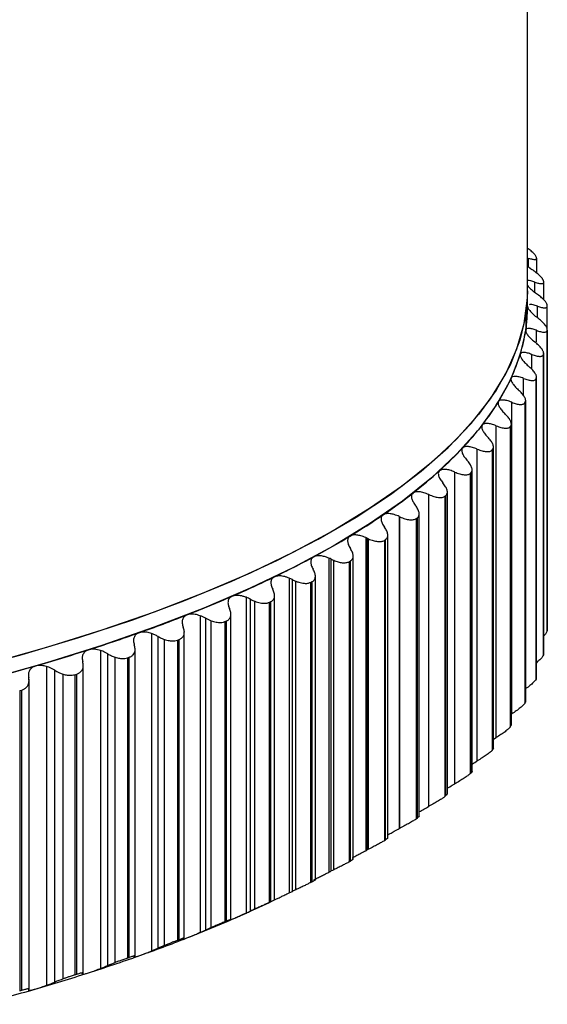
# Paper-space layout '_Dimétrica' of a CAD drawing. Header units: millimetres. Extents: x -40.5 to 42.3, y -20.2 to 56.9.
# Tile 7 of 8: x 22.9 to 36, y -17.7 to 6.7. Entities that reach past the tile are written whole.
import ezdxf

# ---------------------------------------------------------------- set-up
doc = ezdxf.new("R2010")
doc.units = ezdxf.units.MM

psp = doc.layouts.new('_Dimétrica')

# ---------------------------------------------------------------- linework, layer by layer
at = {"color": 7, "linetype": 'Continuous', "lineweight": 25}
for p, q in [((35.5, -0.377), (35.5, 36.85)), ((35.523, 0.593), (35.523, 0.815)), ((35.723, 0.827), (35.715, 0.848)), ((35.727, 0.441), (35.727, 0.811)), ((35.523, 0.593), (35.609, 0.53)), ((35.902, 0.227), (35.897, 0.248)), ((35.679, -0.035), (35.679, 0.218)), ((35.903, -0.222), (35.903, 0.217)), ((35.745, -0.66), (35.745, -0.38)), ((35.99, -0.376), (35.988, -0.354)), ((35.99, -7.829), (35.99, -0.379)), ((35.455, -0.599), (35.455, -0.976)), ((35.987, -0.979), (35.989, -0.957)), ((35.989, -8.402), (35.989, -0.952)), ((35.989, -8.405), (35.989, -0.957)), ((35.72, -1.267), (35.72, -0.979)), ((35.987, -0.979), (35.987, -8.427)), ((35.606, -1.944), (35.606, -1.577)), ((35.894, -1.581), (35.899, -1.56)), ((35.894, -1.581), (35.894, -9.03)), ((35.899, -9.008), (35.899, -1.56)), ((35.9, -8.998), (35.9, -1.544)), ((35.401, -2.6), (35.401, -2.172)), ((35.71, -2.181), (35.718, -2.16)), ((35.71, -2.181), (35.71, -9.63)), ((35.718, -9.608), (35.718, -2.16)), ((35.722, -9.592), (35.722, -2.134)), ((35.107, -10.497), (35.107, -2.763)), ((35.435, -2.777), (35.447, -2.756)), ((35.435, -2.777), (35.435, -10.226)), ((35.447, -10.204), (35.447, -2.756)), ((35.454, -10.182), (35.454, -2.72)), ((34.724, -11.082), (34.724, -3.348)), ((35.071, -3.368), (35.086, -3.347)), ((35.071, -3.368), (35.071, -10.816)), ((35.086, -10.795), (35.086, -3.347)), ((35.099, -10.767), (35.099, -3.301)), ((34.655, -11.345), (34.655, -3.875)), ((34.254, -11.66), (34.254, -3.926)), ((34.619, -3.952), (34.636, -3.931)), ((34.619, -3.952), (34.619, -11.4)), ((34.636, -11.379), (34.636, -3.931)), ((33.696, -12.229), (33.696, -4.495)), ((34.079, -4.528), (34.1, -4.507)), ((34.079, -4.528), (34.079, -11.976)), ((34.1, -11.955), (34.1, -4.507)), ((34.126, -11.918), (34.126, -4.438)), ((33.054, -12.788), (33.054, -5.054)), ((33.453, -5.094), (33.477, -5.073)), ((33.453, -5.094), (33.453, -12.542)), ((33.477, -12.522), (33.477, -5.073)), ((33.512, -12.482), (33.512, -4.99)), ((32.32, -5.598), (32.32, -13.341)), ((32.329, -13.336), (32.329, -5.602)), ((32.337, -13.332), (32.337, -5.606)), ((32.814, -13.035), (32.814, -5.532)), ((32.742, -5.648), (32.769, -5.629)), ((32.742, -5.648), (32.742, -13.097)), ((32.769, -13.077), (32.769, -5.629)), ((32.035, -13.576), (32.035, -6.062)), ((31.488, -6.122), (31.488, -13.888)), ((31.521, -13.871), (31.521, -6.137)), ((31.555, -13.854), (31.555, -6.153)), ((31.949, -6.19), (31.979, -6.171)), ((31.949, -6.19), (31.949, -13.639)), ((31.979, -13.619), (31.979, -6.171)), ((31.176, -14.103), (31.176, -6.577)), ((30.575, -6.631), (30.575, -14.421)), ((30.634, -14.392), (30.634, -6.658)), ((30.693, -14.364), (30.693, -6.685)), ((31.075, -6.719), (31.108, -6.7)), ((31.075, -6.719), (31.075, -14.167)), ((31.108, -14.148), (31.108, -6.7)), ((30.239, -14.616), (30.239, -7.076)), ((29.586, -7.125), (29.586, -14.937)), ((29.67, -14.897), (29.67, -7.163)), ((29.754, -14.858), (29.754, -7.202)), ((30.122, -7.231), (30.158, -7.213)), ((30.122, -7.231), (30.122, -14.68)), ((30.158, -14.661), (30.158, -7.213)), ((29.228, -15.115), (29.228, -7.557)), ((28.522, -7.602), (28.522, -15.435)), ((28.631, -15.386), (28.631, -7.652)), ((28.74, -15.337), (28.74, -7.702)), ((29.094, -7.728), (29.132, -7.71)), ((29.094, -7.728), (29.094, -15.176)), ((29.132, -15.158), (29.132, -7.71)), ((28.143, -15.596), (28.143, -8.021)), ((27.385, -8.061), (27.385, -15.915)), ((27.519, -15.856), (27.519, -8.122)), ((27.653, -15.798), (27.653, -8.184)), ((27.992, -8.206), (28.033, -8.189)), ((27.992, -8.206), (27.992, -15.654)), ((28.033, -15.637), (28.033, -8.189)), ((26.179, -8.501), (26.179, -16.374)), ((26.989, -16.058), (26.989, -8.466)), ((35.987, -8.427), (35.989, -8.405)), ((26.338, -16.308), (26.338, -8.574)), ((26.496, -16.241), (26.496, -8.647)), ((26.819, -8.665), (26.862, -8.649)), ((26.819, -8.665), (26.819, -16.113)), ((26.862, -16.097), (26.862, -8.649)), ((24.907, -8.921), (24.907, -16.812)), ((25.09, -16.739), (25.09, -9.005)), ((25.768, -16.501), (25.768, -8.891)), ((35.894, -9.03), (35.899, -9.008)), ((25.273, -16.665), (25.273, -9.089)), ((25.578, -9.104), (25.624, -9.089)), ((25.578, -9.104), (25.578, -16.552)), ((25.624, -16.537), (25.624, -9.089)), ((23.572, -9.319), (23.572, -17.228)), ((23.779, -17.148), (23.779, -9.414)), ((23.986, -17.068), (23.986, -9.509)), ((24.273, -9.522), (24.321, -9.507)), ((24.273, -9.522), (24.273, -16.97)), ((24.321, -16.955), (24.321, -9.507)), ((24.484, -16.924), (24.484, -9.293)), ((23.138, -17.369), (23.138, -9.63)), ((35.71, -9.63), (35.718, -9.608)), ((35.717, -9.592), (35.718, -9.608)), ((22.907, -9.917), (22.957, -9.903)), ((22.907, -9.917), (22.907, -17.365)), ((22.957, -17.352), (22.957, -9.903)), ((35.435, -10.226), (35.447, -10.204)), ((35.45, -10.182), (35.447, -10.204)), ((35.071, -10.816), (35.086, -10.795)), ((35.095, -10.767), (35.086, -10.795)), ((34.655, -11.125), (34.724, -11.082)), ((34.619, -11.4), (34.636, -11.379)), ((34.655, -11.345), (34.636, -11.379)), ((34.079, -11.976), (34.1, -11.955)), ((33.453, -12.542), (33.477, -12.522)), ((32.742, -13.097), (32.769, -13.077)), ((31.949, -13.639), (31.979, -13.619)), ((31.075, -14.167), (31.108, -14.148)), ((30.122, -14.68), (30.158, -14.661)), ((28.682, -15.364), (29.102, -15.172)), ((29.094, -15.176), (29.132, -15.158)), ((27.992, -15.654), (28.033, -15.637)), ((26.819, -16.113), (26.862, -16.097)), ((25.578, -16.552), (25.624, -16.537)), ((24.273, -16.97), (24.321, -16.955)), ((22.907, -17.365), (22.957, -17.352))]:
    psp.add_line(p, q, dxfattribs=at)
at = {"color": 7, "linetype": 'Continuous', "lineweight": 25, "flags": 128}
for points in [[(21.494, -9.418), (22.967, -9.023), (24.375, -8.603), (25.714, -8.158), (26.98, -7.691), (28.17, -7.201), (29.28, -6.691), (30.307, -6.162), (31.248, -5.616), (32.1, -5.054), (32.861, -4.477), (33.53, -3.888), (34.103, -3.287), (34.579, -2.678), (34.958, -2.06), (35.237, -1.437), (35.417, -0.81), (35.496, -0.181), (35.5, 0)], [(35.5, 0), (35.5, -0.033), (35.455, -0.599)], [(35.5, -0.377), (35.5, -0.411), (35.455, -0.976)], [(35.455, -0.599), (35.31, -1.223), (35.066, -1.844), (34.724, -2.46), (34.285, -3.069), (33.75, -3.67), (33.12, -4.26), (32.397, -4.838), (31.583, -5.403), (30.681, -5.953), (29.693, -6.485), (28.622, -7), (27.471, -7.495), (26.242, -7.969), (24.94, -8.421), (23.569, -8.849), (22.131, -9.253)], [(35.455, -0.976), (35.31, -1.6), (35.066, -2.222), (34.724, -2.837), (34.285, -3.447), (33.75, -4.047), (33.12, -4.637), (32.397, -5.215), (31.583, -5.78), (30.681, -6.33), (29.693, -6.863), (28.622, -7.377), (27.471, -7.872), (26.242, -8.346), (24.94, -8.798), (23.569, -9.226), (22.131, -9.63)]]:
    psp.add_lwpolyline(points, dxfattribs=at)
at = {"color": 7, "linetype": 'Continuous', "lineweight": 25}
for centre, radius, start, end in [((31.519, -0.376), 3.981, 351.2984, 359.8877), ((31.278, -0.337), 4.225, 343.0129, 351.2682), ((30.803, -0.19), 4.723, 335.3273, 342.9924), ((30.102, 0.133), 5.494, 328.3882, 335.3177), ((29.188, 0.696), 6.567, 322.2354, 328.3874), ((28.077, 1.556), 7.972, 316.8342, 322.2399), ((26.787, 2.764), 9.739, 312.1111, 316.8413), ((25.342, 4.36), 11.893, 307.9787, 312.1189), ((23.765, 6.377), 14.454, 304.3507, 307.9861), ((22.082, 8.835), 17.432, 301.1488, 304.3573), ((20.323, 11.743), 20.831, 298.3053, 301.1545), ((18.514, 15.097), 24.641, 295.7628, 298.3101), ((16.685, 18.883), 28.846, 293.4736, 295.7669), ((14.863, 23.074), 33.416, 291.3978, 293.4769), ((13.074, 27.632), 38.312, 289.5027, 291.4006), ((11.345, 32.508), 43.486, 287.7608, 289.505), ((9.698, 37.645), 48.88, 286.1494, 287.7628), ((8.153, 42.975), 54.43, 284.6492, 286.151), ((16.215, 11.921), 29.998, 293.4955, 294.5565), ((14.863, 15.06), 33.416, 291.3978, 293.4769), ((13.074, 19.618), 38.312, 289.5027, 291.4006), ((11.345, 24.494), 43.486, 287.7608, 289.505), ((9.698, 29.631), 48.88, 286.1494, 287.7628), ((8.153, 34.961), 54.43, 284.6492, 286.151)]:
    psp.add_arc(centre, radius, start, end, dxfattribs=at)
for points, knots in [([(35.715, 0.848), (35.705, 0.866), (35.686, 0.9), (35.613, 0.971), (35.548, 1.025), (35.506, 1.055), (35.5, 1.059)], [0, 0, 0, 0, 0.317706, 0.634905, 0.947864, 1, 1, 1, 1]), ([(35.523, 0.815), (35.54, 0.809), (35.573, 0.797), (35.616, 0.786), (35.653, 0.779), (35.684, 0.778), (35.707, 0.781), (35.722, 0.791), (35.728, 0.805), (35.725, 0.82), (35.723, 0.827)], [0, 0, 0, 0, 0.129351, 0.254419, 0.377149, 0.499597, 0.624418, 0.748826, 0.875523, 1, 1, 1, 1]), ([(35.897, 0.248), (35.895, 0.254), (35.892, 0.264), (35.882, 0.283), (35.866, 0.307), (35.841, 0.337), (35.794, 0.385), (35.719, 0.45), (35.646, 0.503), (35.609, 0.53)], [0, 0, 0, 0, 0.082855, 0.165929, 0.250147, 0.374252, 0.499638, 0.745109, 1, 1, 1, 1]), ([(35.679, 0.218), (35.646, 0.229), (35.582, 0.25), (35.521, 0.261), (35.504, 0.255), (35.5, 0.253)], [0, 0, 0, 0, 0.463147, 0.8723, 1, 1, 1, 1]), ([(35.5, 0.134), (35.512, 0.119), (35.54, 0.082), (35.617, 0.012), (35.686, -0.04), (35.722, -0.068)], [0, 0, 0, 0, 0.250886, 0.602193, 1, 1, 1, 1]), ([(35.679, 0.218), (35.697, 0.212), (35.731, 0.2), (35.776, 0.188), (35.816, 0.18), (35.849, 0.178), (35.876, 0.181), (35.894, 0.19), (35.904, 0.205), (35.902, 0.219), (35.902, 0.227)], [0, 0, 0, 0, 0.129351, 0.254419, 0.377149, 0.499597, 0.624418, 0.748826, 0.875523, 1, 1, 1, 1]), ([(35.988, -0.354), (35.988, -0.349), (35.986, -0.338), (35.978, -0.319), (35.964, -0.295), (35.943, -0.265), (35.899, -0.216), (35.829, -0.149), (35.758, -0.095), (35.722, -0.068)], [0, 0, 0, 0, 0.082855, 0.165929, 0.250147, 0.374252, 0.499638, 0.745109, 1, 1, 1, 1]), ([(35.5, -0.384), (35.501, -0.391), (35.502, -0.407), (35.516, -0.437), (35.538, -0.471), (35.577, -0.518), (35.642, -0.585), (35.709, -0.638), (35.745, -0.667)], [0, 0, 0, 0, 0.120692, 0.24373, 0.369848, 0.499725, 0.734336, 1, 1, 1, 1]), ([(35.745, -0.38), (35.71, -0.369), (35.644, -0.347), (35.575, -0.335), (35.553, -0.342), (35.545, -0.344)], [0, 0, 0, 0, 0.426374, 0.803041, 1, 1, 1, 1]), ([(35.745, -0.38), (35.763, -0.387), (35.798, -0.399), (35.846, -0.412), (35.888, -0.42), (35.924, -0.423), (35.954, -0.421), (35.975, -0.412), (35.989, -0.398), (35.99, -0.383), (35.99, -0.376)], [0, 0, 0, 0, 0.129351, 0.254419, 0.37715, 0.499597, 0.624418, 0.748826, 0.875523, 1, 1, 1, 1]), ([(35.989, -0.957), (35.989, -0.952), (35.989, -0.941), (35.983, -0.922), (35.972, -0.898), (35.953, -0.867), (35.914, -0.818), (35.848, -0.75), (35.78, -0.695), (35.745, -0.667)], [0, 0, 0, 0, 0.082855, 0.165929, 0.250147, 0.374252, 0.499638, 0.745109, 1, 1, 1, 1]), ([(35.72, -0.979), (35.701, -0.972), (35.664, -0.959), (35.615, -0.945), (35.572, -0.937), (35.522, -0.933), (35.471, -0.94), (35.46, -0.966), (35.454, -0.978)], [0, 0, 0, 0, 0.136966, 0.265945, 0.387159, 0.500876, 0.756571, 1, 1, 1, 1]), ([(35.454, -0.978), (35.454, -0.986), (35.453, -1.002), (35.464, -1.032), (35.482, -1.066), (35.517, -1.114), (35.578, -1.182), (35.643, -1.236), (35.677, -1.265)], [0, 0, 0, 0, 0.120692, 0.24373, 0.369848, 0.499725, 0.734336, 1, 1, 1, 1]), ([(35.72, -0.979), (35.739, -0.986), (35.776, -0.999), (35.825, -1.013), (35.87, -1.022), (35.908, -1.025), (35.941, -1.023), (35.966, -1.015), (35.983, -1.001), (35.986, -0.986), (35.987, -0.979)], [0, 0, 0, 0, 0.129351, 0.254419, 0.37715, 0.499597, 0.624418, 0.748826, 0.875523, 1, 1, 1, 1]), ([(35.899, -1.56), (35.899, -1.554), (35.901, -1.544), (35.898, -1.524), (35.889, -1.5), (35.873, -1.469), (35.838, -1.419), (35.777, -1.35), (35.711, -1.294), (35.677, -1.265)], [0, 0, 0, 0, 0.082855, 0.165929, 0.250147, 0.374252, 0.499638, 0.745109, 1, 1, 1, 1]), ([(35.319, -1.571), (35.317, -1.579), (35.315, -1.595), (35.322, -1.625), (35.337, -1.659), (35.368, -1.708), (35.424, -1.777), (35.486, -1.832), (35.519, -1.862)], [0, 0, 0, 0, 0.120692, 0.24373, 0.369848, 0.499725, 0.734336, 1, 1, 1, 1]), ([(35.606, -1.577), (35.586, -1.57), (35.548, -1.556), (35.496, -1.541), (35.451, -1.532), (35.398, -1.527), (35.343, -1.533), (35.327, -1.559), (35.319, -1.571)], [0, 0, 0, 0, 0.1369664, 0.265945, 0.3871587, 0.500876, 0.7565711, 1, 1, 1, 1]), ([(35.606, -1.577), (35.625, -1.584), (35.662, -1.598), (35.714, -1.612), (35.761, -1.622), (35.802, -1.626), (35.837, -1.625), (35.865, -1.616), (35.886, -1.603), (35.891, -1.588), (35.894, -1.581)], [0, 0, 0, 0, 0.129351, 0.25442, 0.37715, 0.499598, 0.624418, 0.748826, 0.875523, 1, 1, 1, 1]), ([(35.718, -2.16), (35.719, -2.154), (35.722, -2.144), (35.721, -2.125), (35.716, -2.1), (35.703, -2.069), (35.672, -2.018), (35.615, -1.948), (35.551, -1.891), (35.519, -1.862)], [0, 0, 0, 0, 0.082855, 0.165929, 0.250146, 0.374252, 0.499638, 0.745109, 1, 1, 1, 1]), ([(35.094, -2.161), (35.092, -2.169), (35.087, -2.185), (35.09, -2.215), (35.102, -2.249), (35.129, -2.299), (35.181, -2.368), (35.24, -2.425), (35.271, -2.455)], [0, 0, 0, 0, 0.120692, 0.24373, 0.369848, 0.499725, 0.734336, 1, 1, 1, 1]), ([(35.401, -2.172), (35.381, -2.164), (35.342, -2.15), (35.288, -2.134), (35.241, -2.125), (35.185, -2.118), (35.125, -2.123), (35.104, -2.149), (35.094, -2.161)], [0, 0, 0, 0, 0.136966, 0.265945, 0.387159, 0.500876, 0.756571, 1, 1, 1, 1]), ([(35.401, -2.172), (35.421, -2.179), (35.459, -2.194), (35.513, -2.209), (35.561, -2.22), (35.605, -2.224), (35.643, -2.224), (35.674, -2.216), (35.698, -2.203), (35.706, -2.188), (35.71, -2.181)], [0, 0, 0, 0, 0.129351, 0.25442, 0.37715, 0.499598, 0.624418, 0.748826, 0.875523, 1, 1, 1, 1]), ([(35.447, -2.756), (35.449, -2.751), (35.453, -2.74), (35.455, -2.721), (35.452, -2.696), (35.442, -2.665), (35.415, -2.614), (35.363, -2.543), (35.302, -2.485), (35.271, -2.455)], [0, 0, 0, 0, 0.082854, 0.165929, 0.250146, 0.374252, 0.499638, 0.74511, 1, 1, 1, 1]), ([(34.781, -2.747), (34.777, -2.754), (34.77, -2.77), (34.77, -2.8), (34.779, -2.835), (34.802, -2.885), (34.849, -2.955), (34.905, -3.013), (34.935, -3.043)], [0, 0, 0, 0, 0.120692, 0.24373, 0.369848, 0.499725, 0.734336, 1, 1, 1, 1]), ([(35.107, -2.763), (35.086, -2.755), (35.046, -2.739), (34.991, -2.723), (34.942, -2.713), (34.883, -2.705), (34.818, -2.71), (34.793, -2.735), (34.781, -2.747)], [0, 0, 0, 0, 0.136966, 0.265945, 0.387159, 0.500876, 0.756571, 1, 1, 1, 1]), ([(35.107, -2.763), (35.127, -2.77), (35.166, -2.785), (35.221, -2.802), (35.272, -2.813), (35.318, -2.819), (35.359, -2.818), (35.393, -2.811), (35.42, -2.799), (35.43, -2.784), (35.435, -2.777)], [0, 0, 0, 0, 0.129351, 0.25442, 0.37715, 0.499598, 0.624418, 0.748826, 0.875523, 1, 1, 1, 1]), ([(35.086, -3.347), (35.089, -3.342), (35.095, -3.331), (35.099, -3.312), (35.098, -3.288), (35.091, -3.256), (35.069, -3.204), (35.022, -3.133), (34.964, -3.074), (34.935, -3.043)], [0, 0, 0, 0, 0.082854, 0.165929, 0.250146, 0.374252, 0.499638, 0.745109, 1, 1, 1, 1]), ([(34.38, -3.326), (34.375, -3.334), (34.366, -3.349), (34.363, -3.379), (34.368, -3.414), (34.387, -3.464), (34.428, -3.536), (34.481, -3.594), (34.51, -3.625)], [0, 0, 0, 0, 0.120692, 0.24373, 0.369848, 0.499725, 0.734336, 1, 1, 1, 1]), ([(34.724, -3.348), (34.703, -3.339), (34.662, -3.323), (34.606, -3.306), (34.555, -3.295), (34.492, -3.287), (34.424, -3.29), (34.394, -3.314), (34.38, -3.326)], [0, 0, 0, 0, 0.136966, 0.265945, 0.387159, 0.500876, 0.756571, 1, 1, 1, 1]), ([(34.724, -3.348), (34.744, -3.356), (34.784, -3.372), (34.841, -3.389), (34.894, -3.401), (34.942, -3.407), (34.986, -3.408), (35.023, -3.401), (35.053, -3.389), (35.065, -3.375), (35.071, -3.368)], [0, 0, 0, 0, 0.129351, 0.25442, 0.37715, 0.499598, 0.624418, 0.748827, 0.875523, 1, 1, 1, 1]), ([(34.636, -3.931), (34.64, -3.926), (34.648, -3.916), (34.654, -3.897), (34.656, -3.872), (34.652, -3.84), (34.634, -3.788), (34.592, -3.716), (34.538, -3.656), (34.51, -3.625)], [0, 0, 0, 0, 0.082854, 0.165928, 0.250146, 0.374251, 0.499638, 0.745109, 1, 1, 1, 1]), ([(33.892, -3.898), (33.886, -3.906), (33.875, -3.921), (33.868, -3.951), (33.87, -3.986), (33.884, -4.036), (33.921, -4.108), (33.971, -4.168), (33.998, -4.199)], [0, 0, 0, 0, 0.120692, 0.24373, 0.369848, 0.499725, 0.734336, 1, 1, 1, 1]), ([(34.254, -3.926), (34.232, -3.917), (34.191, -3.9), (34.133, -3.882), (34.08, -3.87), (34.015, -3.861), (33.942, -3.863), (33.908, -3.887), (33.892, -3.898)], [0, 0, 0, 0, 0.136966, 0.265945, 0.387159, 0.500876, 0.756571, 1, 1, 1, 1]), ([(34.254, -3.926), (34.274, -3.934), (34.315, -3.951), (34.373, -3.969), (34.427, -3.982), (34.478, -3.989), (34.524, -3.99), (34.564, -3.985), (34.597, -3.973), (34.611, -3.959), (34.619, -3.952)], [0, 0, 0, 0, 0.129351, 0.25442, 0.37715, 0.499598, 0.624418, 0.748827, 0.875523, 1, 1, 1, 1]), ([(34.1, -4.507), (34.104, -4.502), (34.113, -4.492), (34.122, -4.473), (34.127, -4.448), (34.126, -4.417), (34.112, -4.365), (34.075, -4.291), (34.024, -4.23), (33.998, -4.199)], [0, 0, 0, 0, 0.082854, 0.165928, 0.250146, 0.374251, 0.499638, 0.745109, 1, 1, 1, 1]), ([(33.318, -4.462), (33.312, -4.469), (33.298, -4.484), (33.288, -4.514), (33.287, -4.549), (33.297, -4.599), (33.328, -4.672), (33.375, -4.732), (33.4, -4.764)], [0, 0, 0, 0, 0.120692, 0.24373, 0.369847, 0.499725, 0.734336, 1, 1, 1, 1]), ([(33.696, -4.495), (33.675, -4.486), (33.633, -4.469), (33.574, -4.45), (33.52, -4.437), (33.452, -4.426), (33.375, -4.427), (33.337, -4.45), (33.318, -4.462)], [0, 0, 0, 0, 0.136966, 0.265945, 0.387159, 0.500876, 0.756571, 1, 1, 1, 1]), ([(33.696, -4.495), (33.717, -4.504), (33.758, -4.521), (33.818, -4.54), (33.874, -4.554), (33.926, -4.562), (33.975, -4.564), (34.017, -4.559), (34.053, -4.548), (34.07, -4.535), (34.079, -4.528)], [0, 0, 0, 0, 0.129351, 0.25442, 0.37715, 0.499598, 0.624418, 0.748827, 0.875523, 1, 1, 1, 1]), ([(33.477, -5.073), (33.482, -5.068), (33.492, -5.058), (33.503, -5.04), (33.511, -5.015), (33.513, -4.983), (33.504, -4.931), (33.472, -4.858), (33.424, -4.796), (33.4, -4.764)], [0, 0, 0, 0, 0.082854, 0.165928, 0.250146, 0.374251, 0.499638, 0.745109, 1, 1, 1, 1]), ([(32.661, -5.014), (32.653, -5.022), (32.637, -5.036), (32.624, -5.066), (32.619, -5.101), (32.625, -5.152), (32.651, -5.225), (32.694, -5.286), (32.717, -5.318)], [0, 0, 0, 0, 0.120692, 0.24373, 0.369847, 0.499725, 0.734336, 1, 1, 1, 1]), ([(33.054, -5.054), (33.032, -5.045), (32.99, -5.027), (32.93, -5.007), (32.874, -4.993), (32.804, -4.981), (32.723, -4.981), (32.681, -5.003), (32.661, -5.014)], [0, 0, 0, 0, 0.136966, 0.265945, 0.387159, 0.500876, 0.756571, 1, 1, 1, 1]), ([(33.054, -5.054), (33.075, -5.064), (33.117, -5.081), (33.177, -5.102), (33.235, -5.117), (33.289, -5.126), (33.34, -5.128), (33.385, -5.124), (33.424, -5.113), (33.443, -5.1), (33.453, -5.094)], [0, 0, 0, 0, 0.129351, 0.25442, 0.37715, 0.499598, 0.624418, 0.748827, 0.875523, 1, 1, 1, 1]), ([(32.769, -5.629), (32.775, -5.624), (32.787, -5.614), (32.8, -5.595), (32.81, -5.571), (32.815, -5.539), (32.811, -5.487), (32.785, -5.413), (32.74, -5.35), (32.717, -5.318)], [0, 0, 0, 0, 0.082854, 0.165928, 0.250145, 0.374251, 0.499638, 0.745109, 1, 1, 1, 1]), ([(31.92, -5.556), (31.912, -5.563), (31.894, -5.577), (31.877, -5.607), (31.869, -5.641), (31.87, -5.692), (31.891, -5.765), (31.931, -5.827), (31.952, -5.86)], [0, 0, 0, 0, 0.120692, 0.24373, 0.369847, 0.499725, 0.734336, 1, 1, 1, 1]), ([(32.32, -5.598), (32.299, -5.589), (32.257, -5.571), (32.196, -5.551), (32.141, -5.537), (32.07, -5.525), (31.987, -5.523), (31.942, -5.545), (31.92, -5.556)], [0, 0, 0, 0, 0.136544, 0.265355, 0.386656, 0.500716, 0.756292, 1, 1, 1, 1]), ([(32.337, -5.606), (32.358, -5.615), (32.399, -5.633), (32.459, -5.654), (32.517, -5.669), (32.572, -5.678), (32.623, -5.681), (32.67, -5.677), (32.711, -5.667), (32.732, -5.655), (32.742, -5.648)], [0, 0, 0, 0, 0.12925, 0.254292, 0.377023, 0.499444, 0.624277, 0.748732, 0.875456, 1, 1, 1, 1]), ([(31.979, -6.171), (31.985, -6.166), (31.999, -6.157), (32.014, -6.138), (32.027, -6.114), (32.035, -6.083), (32.035, -6.03), (32.014, -5.956), (31.973, -5.892), (31.952, -5.86)], [0, 0, 0, 0, 0.082854, 0.165928, 0.250145, 0.374251, 0.499638, 0.745109, 1, 1, 1, 1]), ([(31.099, -6.084), (31.09, -6.091), (31.07, -6.105), (31.05, -6.134), (31.039, -6.169), (31.036, -6.219), (31.051, -6.293), (31.087, -6.355), (31.107, -6.388)], [0, 0, 0, 0, 0.120692, 0.24373, 0.369847, 0.499725, 0.734336, 1, 1, 1, 1]), ([(31.488, -6.122), (31.467, -6.113), (31.428, -6.097), (31.37, -6.079), (31.317, -6.065), (31.248, -6.055), (31.168, -6.054), (31.122, -6.074), (31.099, -6.084)], [0, 0, 0, 0, 0.13539, 0.263751, 0.38531, 0.500335, 0.755538, 1, 1, 1, 1]), ([(31.555, -6.153), (31.575, -6.161), (31.614, -6.178), (31.672, -6.196), (31.727, -6.21), (31.78, -6.218), (31.83, -6.221), (31.876, -6.217), (31.917, -6.208), (31.938, -6.196), (31.949, -6.19)], [0, 0, 0, 0, 0.128963, 0.253945, 0.376702, 0.499084, 0.623963, 0.748535, 0.875286, 1, 1, 1, 1]), ([(30.575, -6.631), (30.556, -6.623), (30.519, -6.608), (30.464, -6.592), (30.413, -6.58), (30.347, -6.57), (30.269, -6.57), (30.223, -6.588), (30.2, -6.597)], [0, 0, 0, 0, 0.134335, 0.262301, 0.384125, 0.500071, 0.754864, 1, 1, 1, 1]), ([(31.108, -6.7), (31.115, -6.695), (31.13, -6.686), (31.147, -6.668), (31.163, -6.644), (31.174, -6.612), (31.178, -6.56), (31.163, -6.485), (31.126, -6.421), (31.107, -6.388)], [0, 0, 0, 0, 0.0828537, 0.1659274, 0.2501445, 0.3742506, 0.4996375, 0.7451092, 1, 1, 1, 1]), ([(30.2, -6.597), (30.189, -6.604), (30.167, -6.618), (30.145, -6.647), (30.13, -6.681), (30.123, -6.732), (30.133, -6.806), (30.165, -6.869), (30.182, -6.902)], [0, 0, 0, 0, 0.120692, 0.24373, 0.369847, 0.499725, 0.734336, 1, 1, 1, 1]), ([(30.693, -6.685), (30.712, -6.693), (30.749, -6.708), (30.804, -6.725), (30.857, -6.737), (30.908, -6.745), (30.956, -6.747), (31.001, -6.743), (31.042, -6.735), (31.064, -6.724), (31.075, -6.719)], [0, 0, 0, 0, 0.128687, 0.253628, 0.376445, 0.498842, 0.623788, 0.748452, 0.875151, 1, 1, 1, 1]), ([(29.586, -7.125), (29.562, -7.116), (29.516, -7.098), (29.448, -7.082), (29.374, -7.07), (29.294, -7.07), (29.247, -7.087), (29.224, -7.095)], [0, 0, 0, 0, 0.1765, 0.342913, 0.499809, 0.754217, 1, 1, 1, 1]), ([(30.158, -7.213), (30.166, -7.209), (30.182, -7.199), (30.202, -7.182), (30.22, -7.158), (30.234, -7.127), (30.242, -7.074), (30.233, -7), (30.199, -6.935), (30.182, -6.902)], [0, 0, 0, 0, 0.082854, 0.165927, 0.250144, 0.37425, 0.499637, 0.745109, 1, 1, 1, 1]), ([(29.224, -7.095), (29.213, -7.102), (29.189, -7.115), (29.163, -7.144), (29.145, -7.178), (29.133, -7.228), (29.138, -7.302), (29.167, -7.366), (29.182, -7.399)], [0, 0, 0, 0, 0.120692, 0.24373, 0.369847, 0.499724, 0.734336, 1, 1, 1, 1]), ([(29.754, -7.202), (29.778, -7.211), (29.824, -7.229), (29.893, -7.246), (29.97, -7.258), (30.053, -7.258), (30.099, -7.24), (30.122, -7.231)], [0, 0, 0, 0, 0.170497, 0.335634, 0.49904, 0.751692, 1, 1, 1, 1]), ([(28.522, -7.602), (28.498, -7.594), (28.452, -7.577), (28.385, -7.562), (28.323, -7.554), (28.267, -7.554), (28.216, -7.561), (28.189, -7.571), (28.175, -7.576)], [0, 0, 0, 0, 0.183056, 0.358576, 0.52723, 0.689774, 0.847054, 1, 1, 1, 1]), ([(29.132, -7.71), (29.141, -7.705), (29.158, -7.697), (29.18, -7.679), (29.2, -7.656), (29.218, -7.625), (29.23, -7.573), (29.226, -7.498), (29.197, -7.433), (29.182, -7.399)], [0, 0, 0, 0, 0.0828533, 0.1659267, 0.2501436, 0.3742501, 0.4996373, 0.7451091, 1, 1, 1, 1]), ([(28.175, -7.576), (28.162, -7.583), (28.137, -7.596), (28.108, -7.624), (28.086, -7.657), (28.07, -7.708), (28.07, -7.782), (28.094, -7.846), (28.107, -7.879)], [0, 0, 0, 0, 0.120692, 0.24373, 0.369847, 0.499724, 0.734336, 1, 1, 1, 1]), ([(28.74, -7.702), (28.762, -7.71), (28.806, -7.726), (28.872, -7.742), (28.945, -7.752), (29.024, -7.752), (29.071, -7.736), (29.094, -7.728)], [0, 0, 0, 0, 0.17019, 0.3354, 0.498936, 0.751405, 1, 1, 1, 1]), ([(27.054, -8.039), (27.041, -8.045), (27.013, -8.058), (26.981, -8.085), (26.957, -8.119), (26.937, -8.169), (26.93, -8.242), (26.951, -8.307), (26.962, -8.341)], [0, 0, 0, 0, 0.120692, 0.24373, 0.369847, 0.499724, 0.734336, 1, 1, 1, 1]), ([(27.385, -8.061), (27.363, -8.054), (27.32, -8.039), (27.257, -8.026), (27.198, -8.019), (27.144, -8.019), (27.096, -8.025), (27.068, -8.034), (27.054, -8.039)], [0, 0, 0, 0, 0.18128, 0.355806, 0.524206, 0.687179, 0.845497, 1, 1, 1, 1]), ([(28.033, -8.189), (28.042, -8.185), (28.061, -8.176), (28.084, -8.159), (28.107, -8.136), (28.127, -8.105), (28.145, -8.054), (28.146, -7.978), (28.121, -7.913), (28.107, -7.879)], [0, 0, 0, 0, 0.082853, 0.165926, 0.250143, 0.37425, 0.499637, 0.745109, 1, 1, 1, 1]), ([(27.519, -8.122), (27.496, -8.11), (27.452, -8.087), (27.407, -8.07), (27.385, -8.061)], [0, 0, 0, 0, 0.51947, 1, 1, 1, 1]), ([(27.519, -8.122), (27.541, -8.134), (27.585, -8.157), (27.63, -8.175), (27.653, -8.184)], [0, 0, 0, 0, 0.504504, 1, 1, 1, 1]), ([(27.653, -8.184), (27.674, -8.191), (27.715, -8.205), (27.777, -8.219), (27.847, -8.228), (27.923, -8.228), (27.969, -8.213), (27.992, -8.206)], [0, 0, 0, 0, 0.168358, 0.334164, 0.500441, 0.753784, 1, 1, 1, 1]), ([(25.865, -8.482), (25.851, -8.488), (25.822, -8.5), (25.787, -8.527), (25.759, -8.56), (25.735, -8.61), (25.723, -8.684), (25.74, -8.748), (25.749, -8.783)], [0, 0, 0, 0, 0.120692, 0.24373, 0.369847, 0.499724, 0.734336, 1, 1, 1, 1]), ([(26.179, -8.501), (26.159, -8.495), (26.119, -8.482), (26.06, -8.47), (26.004, -8.464), (25.953, -8.464), (25.906, -8.47), (25.879, -8.478), (25.865, -8.482)], [0, 0, 0, 0, 0.1795808, 0.353164, 0.5213303, 0.6847185, 0.8440248, 1, 1, 1, 1]), ([(26.338, -8.574), (26.311, -8.559), (26.259, -8.531), (26.205, -8.511), (26.179, -8.501)], [0, 0, 0, 0, 0.522328, 1, 1, 1, 1]), ([(26.862, -8.649), (26.872, -8.645), (26.892, -8.636), (26.918, -8.62), (26.943, -8.597), (26.966, -8.567), (26.988, -8.516), (26.995, -8.441), (26.973, -8.375), (26.962, -8.341)], [0, 0, 0, 0, 0.082853, 0.165927, 0.250143, 0.37425, 0.499637, 0.745109, 1, 1, 1, 1]), ([(35.987, -8.427), (35.982, -8.445), (35.971, -8.48), (35.933, -8.53), (35.903, -8.559), (35.9, -8.561)], [0, 0, 0, 0, 0.47916, 0.957558, 1, 1, 1, 1]), ([(25.624, -9.089), (25.635, -9.085), (25.656, -9.077), (25.683, -9.061), (25.711, -9.039), (25.737, -9.009), (25.763, -8.958), (25.775, -8.883), (25.758, -8.816), (25.749, -8.783)], [0, 0, 0, 0, 0.082853, 0.165927, 0.250144, 0.37425, 0.499637, 0.745109, 1, 1, 1, 1]), ([(26.338, -8.574), (26.364, -8.588), (26.415, -8.616), (26.47, -8.637), (26.496, -8.647)], [0, 0, 0, 0, 0.505473, 1, 1, 1, 1]), ([(26.496, -8.647), (26.516, -8.653), (26.555, -8.666), (26.614, -8.678), (26.68, -8.685), (26.752, -8.685), (26.797, -8.672), (26.819, -8.665)], [0, 0, 0, 0, 0.168764, 0.33479, 0.5008, 0.753193, 1, 1, 1, 1]), ([(24.611, -8.905), (24.595, -8.911), (24.565, -8.923), (24.527, -8.949), (24.496, -8.981), (24.468, -9.031), (24.451, -9.104), (24.464, -9.169), (24.47, -9.203)], [0, 0, 0, 0, 0.120692, 0.24373, 0.369847, 0.499724, 0.734336, 1, 1, 1, 1]), ([(24.907, -8.921), (24.885, -8.914), (24.84, -8.901), (24.775, -8.891), (24.715, -8.888), (24.659, -8.892), (24.627, -8.901), (24.611, -8.905)], [0, 0, 0, 0, 0.212911, 0.418379, 0.617344, 0.810843, 1, 1, 1, 1]), ([(25.09, -9.005), (25.069, -8.993), (25.029, -8.97), (24.967, -8.942), (24.927, -8.928), (24.907, -8.921)], [0, 0, 0, 0, 0.355629, 0.688786, 1, 1, 1, 1]), ([(25.09, -9.005), (25.12, -9.022), (25.179, -9.055), (25.242, -9.078), (25.273, -9.089)], [0, 0, 0, 0, 0.506467, 1, 1, 1, 1]), ([(35.894, -9.03), (35.886, -9.047), (35.871, -9.082), (35.808, -9.151), (35.749, -9.201), (35.722, -9.224)], [0, 0, 0, 0, 0.345284, 0.690018, 1, 1, 1, 1]), ([(24.321, -9.507), (24.332, -9.503), (24.355, -9.496), (24.384, -9.48), (24.414, -9.459), (24.442, -9.429), (24.472, -9.378), (24.491, -9.304), (24.477, -9.237), (24.47, -9.203)], [0, 0, 0, 0, 0.082854, 0.165927, 0.250144, 0.37425, 0.499637, 0.745109, 1, 1, 1, 1]), ([(25.273, -9.089), (25.292, -9.094), (25.328, -9.105), (25.383, -9.116), (25.445, -9.122), (25.513, -9.122), (25.557, -9.11), (25.578, -9.104)], [0, 0, 0, 0, 0.168484, 0.334448, 0.500302, 0.752584, 1, 1, 1, 1]), ([(23.294, -9.307), (23.278, -9.312), (23.246, -9.323), (23.205, -9.349), (23.172, -9.381), (23.139, -9.43), (23.117, -9.503), (23.126, -9.568), (23.13, -9.602)], [0, 0, 0, 0, 0.120692, 0.24373, 0.369847, 0.499724, 0.734336, 1, 1, 1, 1]), ([(23.572, -9.319), (23.551, -9.314), (23.51, -9.303), (23.45, -9.294), (23.394, -9.292), (23.341, -9.295), (23.31, -9.303), (23.294, -9.307)], [0, 0, 0, 0, 0.211157, 0.415858, 0.614943, 0.809329, 1, 1, 1, 1]), ([(23.986, -9.509), (24.003, -9.514), (24.037, -9.524), (24.088, -9.533), (24.146, -9.538), (24.21, -9.537), (24.252, -9.527), (24.273, -9.522)], [0, 0, 0, 0, 0.167666, 0.333376, 0.499237, 0.752052, 1, 1, 1, 1]), ([(22.957, -9.903), (22.969, -9.9), (22.992, -9.893), (23.023, -9.877), (23.055, -9.856), (23.086, -9.827), (23.121, -9.777), (23.144, -9.703), (23.135, -9.636), (23.13, -9.602)], [0, 0, 0, 0, 0.082854, 0.165928, 0.250145, 0.374251, 0.499637, 0.745109, 1, 1, 1, 1]), ([(35.71, -9.63), (35.7, -9.647), (35.681, -9.681), (35.608, -9.752), (35.53, -9.816), (35.474, -9.855), (35.454, -9.868)], [0, 0, 0, 0, 0.284258, 0.568065, 0.848077, 1, 1, 1, 1]), ([(35.435, -10.226), (35.432, -10.231), (35.426, -10.241), (35.411, -10.26), (35.39, -10.283), (35.36, -10.312), (35.305, -10.358), (35.223, -10.421), (35.146, -10.471), (35.107, -10.497)], [0, 0, 0, 0, 0.082854, 0.165929, 0.250146, 0.374251, 0.499638, 0.745109, 1, 1, 1, 1]), ([(35.071, -10.816), (35.067, -10.822), (35.06, -10.832), (35.043, -10.85), (35.019, -10.873), (34.986, -10.901), (34.928, -10.947), (34.842, -11.008), (34.764, -11.057), (34.724, -11.082)], [0, 0, 0, 0, 0.082854, 0.165929, 0.250146, 0.374251, 0.499638, 0.745109, 1, 1, 1, 1]), ([(34.619, -11.4), (34.614, -11.406), (34.605, -11.416), (34.586, -11.434), (34.56, -11.456), (34.524, -11.484), (34.463, -11.528), (34.374, -11.588), (34.294, -11.636), (34.254, -11.66)], [0, 0, 0, 0, 0.082854, 0.165928, 0.250146, 0.374251, 0.499638, 0.745109, 1, 1, 1, 1]), ([(34.126, -11.737), (34.128, -11.736), (34.167, -11.71), (34.211, -11.684), (34.254, -11.66)], [0, 0, 0, 0, 0.049434, 1, 1, 1, 1]), ([(34.123, -11.918), (34.124, -11.919), (34.13, -11.924), (34.113, -11.941), (34.1, -11.955)], [0, 0, 0, 0, 0.149474, 1, 1, 1, 1]), ([(34.079, -11.976), (34.073, -11.981), (34.063, -11.991), (34.042, -12.009), (34.013, -12.031), (33.975, -12.058), (33.911, -12.101), (33.818, -12.16), (33.738, -12.206), (33.696, -12.229)], [0, 0, 0, 0, 0.082854, 0.165928, 0.250146, 0.374251, 0.499638, 0.745109, 1, 1, 1, 1]), ([(33.512, -12.339), (33.532, -12.326), (33.589, -12.29), (33.654, -12.253), (33.696, -12.229)], [0, 0, 0, 0, 0.347376, 1, 1, 1, 1]), ([(33.453, -12.542), (33.447, -12.547), (33.434, -12.557), (33.411, -12.574), (33.381, -12.595), (33.34, -12.622), (33.273, -12.664), (33.178, -12.721), (33.096, -12.766), (33.054, -12.788)], [0, 0, 0, 0, 0.082854, 0.165928, 0.250145, 0.374251, 0.499637, 0.745109, 1, 1, 1, 1]), ([(33.507, -12.482), (33.509, -12.484), (33.513, -12.489), (33.492, -12.508), (33.477, -12.522)], [0, 0, 0, 0, 0.265213, 1, 1, 1, 1]), ([(32.814, -12.926), (32.817, -12.924), (32.85, -12.903), (32.933, -12.855), (33.012, -12.811), (33.054, -12.788)], [0, 0, 0, 0, 0.05234, 0.496758, 1, 1, 1, 1]), ([(32.742, -13.097), (32.732, -13.104), (32.711, -13.118), (32.67, -13.145), (32.624, -13.173), (32.556, -13.213), (32.459, -13.267), (32.378, -13.31), (32.337, -13.332)], [0, 0, 0, 0, 0.124298, 0.250123, 0.374252, 0.499593, 0.745136, 1, 1, 1, 1]), ([(32.809, -13.035), (32.81, -13.037), (32.813, -13.043), (32.786, -13.064), (32.769, -13.077)], [0, 0, 0, 0, 0.353362, 1, 1, 1, 1]), ([(32.035, -13.498), (32.053, -13.488), (32.101, -13.459), (32.2, -13.404), (32.278, -13.363), (32.32, -13.341)], [0, 0, 0, 0, 0.223476, 0.588416, 1, 1, 1, 1]), ([(31.949, -13.639), (31.938, -13.645), (31.917, -13.659), (31.876, -13.683), (31.83, -13.709), (31.764, -13.745), (31.672, -13.795), (31.594, -13.834), (31.555, -13.854)], [0, 0, 0, 0, 0.124437, 0.250351, 0.374503, 0.499688, 0.745353, 1, 1, 1, 1]), ([(32.031, -13.576), (32.031, -13.578), (32.03, -13.585), (31.998, -13.607), (31.979, -13.619)], [0, 0, 0, 0, 0.42258, 1, 1, 1, 1]), ([(31.149, -14.069), (31.156, -14.064), (31.188, -14.046), (31.265, -14.004), (31.372, -13.947), (31.448, -13.909), (31.488, -13.888)], [0, 0, 0, 0, 0.092177, 0.398407, 0.682814, 1, 1, 1, 1]), ([(31.075, -14.167), (31.064, -14.173), (31.042, -14.185), (31.002, -14.207), (30.958, -14.23), (30.893, -14.264), (30.804, -14.309), (30.731, -14.345), (30.693, -14.364)], [0, 0, 0, 0, 0.124359, 0.247562, 0.371981, 0.499925, 0.745672, 1, 1, 1, 1]), ([(31.174, -14.103), (31.172, -14.106), (31.168, -14.112), (31.128, -14.136), (31.108, -14.148)], [0, 0, 0, 0, 0.478246, 1, 1, 1, 1]), ([(30.238, -14.616), (30.238, -14.616), (30.243, -14.615), (30.222, -14.628), (30.18, -14.65), (30.158, -14.661)], [0, 0, 0, 0, 0.053309, 0.524929, 1, 1, 1, 1]), ([(30.2, -14.611), (30.211, -14.605), (30.232, -14.594), (30.272, -14.573), (30.316, -14.55), (30.379, -14.518), (30.466, -14.474), (30.538, -14.439), (30.575, -14.421)], [0, 0, 0, 0, 0.1216423, 0.2451181, 0.3710131, 0.4998799, 0.7376237, 1, 1, 1, 1]), ([(30.122, -14.68), (30.111, -14.685), (30.089, -14.696), (30.05, -14.716), (30.006, -14.737), (29.944, -14.767), (29.859, -14.808), (29.789, -14.841), (29.754, -14.858)], [0, 0, 0, 0, 0.124468, 0.247909, 0.372444, 0.500142, 0.746011, 1, 1, 1, 1]), ([(29.224, -15.115), (29.225, -15.115), (29.229, -15.113), (29.203, -15.125), (29.156, -15.147), (29.132, -15.158)], [0, 0, 0, 0, 0.132453, 0.564645, 1, 1, 1, 1]), ([(29.224, -15.109), (29.235, -15.104), (29.257, -15.093), (29.296, -15.075), (29.339, -15.054), (29.4, -15.025), (29.482, -14.986), (29.55, -14.954), (29.586, -14.937)], [0, 0, 0, 0, 0.122045, 0.245726, 0.371569, 0.500075, 0.738959, 1, 1, 1, 1]), ([(29.094, -15.176), (29.083, -15.181), (29.061, -15.191), (29.022, -15.208), (28.98, -15.227), (28.92, -15.255), (28.839, -15.291), (28.773, -15.321), (28.74, -15.337)], [0, 0, 0, 0, 0.1229111, 0.2458732, 0.3707846, 0.4994588, 0.7484, 1, 1, 1, 1]), ([(28.107, -15.613), (28.115, -15.61), (28.129, -15.603), (28.141, -15.597), (28.145, -15.594), (28.14, -15.594), (28.128, -15.599), (28.105, -15.608), (28.074, -15.62), (28.046, -15.631), (28.033, -15.637)], [0, 0, 0, 0, 0.129351, 0.25442, 0.37715, 0.499598, 0.624418, 0.748827, 0.875523, 1, 1, 1, 1]), ([(28.107, -15.613), (28.093, -15.621), (28.072, -15.631), (28.074, -15.631), (28.075, -15.631)], [0, 0, 0, 0, 0.692574, 1, 1, 1, 1]), ([(28.075, -15.632), (28.079, -15.63), (28.086, -15.628), (28.108, -15.619), (28.137, -15.607), (28.162, -15.595), (28.175, -15.59)], [0, 0, 0, 0, 0.259887, 0.512255, 0.758469, 1, 1, 1, 1]), ([(28.175, -15.59), (28.189, -15.584), (28.216, -15.572), (28.267, -15.549), (28.323, -15.524), (28.385, -15.497), (28.452, -15.467), (28.498, -15.446), (28.522, -15.435)], [0, 0, 0, 0, 0.1529465, 0.310226, 0.4727704, 0.6414242, 0.8169436, 1, 1, 1, 1]), ([(27.992, -15.654), (27.977, -15.66), (27.947, -15.672), (27.895, -15.695), (27.828, -15.723), (27.747, -15.757), (27.684, -15.784), (27.653, -15.798)], [0, 0, 0, 0, 0.164087, 0.329475, 0.500069, 0.748929, 1, 1, 1, 1]), ([(26.819, -16.113), (26.804, -16.119), (26.775, -16.13), (26.725, -16.149), (26.661, -16.174), (26.584, -16.205), (26.526, -16.229), (26.496, -16.241)], [0, 0, 0, 0, 0.164408, 0.330098, 0.500491, 0.749235, 1, 1, 1, 1]), ([(26.962, -16.075), (26.968, -16.071), (26.981, -16.065), (26.989, -16.059), (26.99, -16.056), (26.983, -16.056), (26.966, -16.061), (26.94, -16.069), (26.907, -16.081), (26.877, -16.092), (26.862, -16.097)], [0, 0, 0, 0, 0.129351, 0.25442, 0.37715, 0.499598, 0.624418, 0.748827, 0.875523, 1, 1, 1, 1]), ([(26.962, -16.075), (26.949, -16.082), (26.933, -16.091), (26.937, -16.091), (26.938, -16.091)], [0, 0, 0, 0, 0.79498, 1, 1, 1, 1]), ([(26.942, -16.093), (26.947, -16.091), (26.956, -16.089), (26.981, -16.08), (27.013, -16.069), (27.041, -16.058), (27.054, -16.053)], [0, 0, 0, 0, 0.259887, 0.512255, 0.758469, 1, 1, 1, 1]), ([(27.054, -16.053), (27.068, -16.047), (27.096, -16.036), (27.144, -16.016), (27.198, -15.994), (27.257, -15.969), (27.32, -15.943), (27.363, -15.924), (27.385, -15.915)], [0, 0, 0, 0, 0.1545028, 0.3128206, 0.4757941, 0.6441943, 0.8187202, 1, 1, 1, 1]), ([(26.179, -16.374), (26.205, -16.364), (26.259, -16.341), (26.311, -16.319), (26.338, -16.308)], [0, 0, 0, 0, 0.477672, 1, 1, 1, 1]), ([(26.496, -16.241), (26.47, -16.252), (26.415, -16.275), (26.364, -16.297), (26.338, -16.308)], [0, 0, 0, 0, 0.494527, 1, 1, 1, 1]), ([(25.578, -16.552), (25.564, -16.557), (25.536, -16.567), (25.487, -16.584), (25.428, -16.606), (25.356, -16.633), (25.301, -16.654), (25.273, -16.665)], [0, 0, 0, 0, 0.1647552, 0.3306271, 0.5005826, 0.7492467, 1, 1, 1, 1]), ([(25.749, -16.517), (25.754, -16.513), (25.764, -16.507), (25.77, -16.501), (25.767, -16.498), (25.756, -16.498), (25.737, -16.502), (25.708, -16.51), (25.671, -16.521), (25.64, -16.532), (25.624, -16.537)], [0, 0, 0, 0, 0.129351, 0.25442, 0.37715, 0.499598, 0.624418, 0.748827, 0.875523, 1, 1, 1, 1]), ([(25.749, -16.517), (25.737, -16.524), (25.725, -16.531), (25.73, -16.532), (25.73, -16.532)], [0, 0, 0, 0, 0.932523, 1, 1, 1, 1]), ([(25.741, -16.534), (25.747, -16.533), (25.758, -16.531), (25.787, -16.522), (25.822, -16.511), (25.851, -16.501), (25.865, -16.496)], [0, 0, 0, 0, 0.259887, 0.512255, 0.758469, 1, 1, 1, 1]), ([(25.865, -16.496), (25.879, -16.491), (25.906, -16.481), (25.953, -16.464), (26.004, -16.444), (26.06, -16.422), (26.119, -16.399), (26.159, -16.383), (26.179, -16.374)], [0, 0, 0, 0, 0.155975, 0.315281, 0.47867, 0.646836, 0.820419, 1, 1, 1, 1]), ([(24.611, -16.919), (24.627, -16.914), (24.659, -16.903), (24.715, -16.884), (24.775, -16.862), (24.84, -16.838), (24.885, -16.821), (24.907, -16.812)], [0, 0, 0, 0, 0.189157, 0.382656, 0.581621, 0.787089, 1, 1, 1, 1]), ([(24.273, -16.97), (24.26, -16.974), (24.232, -16.983), (24.186, -16.998), (24.13, -17.017), (24.063, -17.04), (24.012, -17.059), (23.986, -17.068)], [0, 0, 0, 0, 0.165142, 0.331069, 0.500321, 0.748901, 1, 1, 1, 1]), ([(24.47, -16.937), (24.475, -16.934), (24.483, -16.928), (24.485, -16.922), (24.479, -16.919), (24.465, -16.919), (24.443, -16.923), (24.411, -16.93), (24.371, -16.941), (24.338, -16.951), (24.321, -16.955)], [0, 0, 0, 0, 0.129351, 0.25442, 0.37715, 0.499598, 0.624418, 0.748827, 0.875523, 1, 1, 1, 1]), ([(24.47, -16.937), (24.466, -16.941), (24.458, -16.947), (24.456, -16.953), (24.462, -16.956), (24.479, -16.955), (24.521, -16.947), (24.581, -16.928), (24.611, -16.919)], [0, 0, 0, 0, 0.136966, 0.265945, 0.387159, 0.500876, 0.756571, 1, 1, 1, 1]), ([(23.13, -17.336), (23.133, -17.333), (23.139, -17.327), (23.138, -17.321), (23.13, -17.318), (23.112, -17.318), (23.087, -17.321), (23.052, -17.328), (23.009, -17.338), (22.974, -17.347), (22.957, -17.352)], [0, 0, 0, 0, 0.129351, 0.25442, 0.37715, 0.499598, 0.624418, 0.748827, 0.875523, 1, 1, 1, 1]), ([(23.13, -17.336), (23.127, -17.34), (23.121, -17.346), (23.122, -17.352), (23.131, -17.354), (23.153, -17.354), (23.199, -17.347), (23.263, -17.329), (23.294, -17.321)], [0, 0, 0, 0, 0.136966, 0.265945, 0.387159, 0.500876, 0.756571, 1, 1, 1, 1]), ([(23.294, -17.321), (23.31, -17.316), (23.341, -17.307), (23.394, -17.29), (23.45, -17.271), (23.51, -17.25), (23.551, -17.235), (23.572, -17.228)], [0, 0, 0, 0, 0.190671, 0.385057, 0.584142, 0.788843, 1, 1, 1, 1])]:
    psp.add_open_spline(points, degree=3, knots=knots, dxfattribs=at)
for points in [[(32.329, -5.602), (32.326, -5.601), (32.323, -5.6), (32.32, -5.598)], [(32.329, -5.602), (32.331, -5.604), (32.334, -5.605), (32.337, -5.606)], [(31.521, -6.137), (31.51, -6.132), (31.499, -6.127), (31.488, -6.122)], [(31.521, -6.137), (31.533, -6.143), (31.544, -6.148), (31.555, -6.153)], [(30.634, -6.658), (30.615, -6.648), (30.595, -6.639), (30.575, -6.631)], [(30.634, -6.658), (30.654, -6.668), (30.673, -6.677), (30.693, -6.685)], [(29.67, -7.163), (29.642, -7.149), (29.614, -7.136), (29.586, -7.125)], [(29.67, -7.163), (29.698, -7.178), (29.726, -7.191), (29.754, -7.202)], [(28.631, -7.652), (28.595, -7.633), (28.558, -7.616), (28.522, -7.602)], [(28.631, -7.652), (28.667, -7.671), (28.703, -7.688), (28.74, -7.702)], [(23.779, -9.414), (23.714, -9.374), (23.644, -9.341), (23.572, -9.319)], [(23.779, -9.414), (23.844, -9.455), (23.914, -9.488), (23.986, -9.509)], [(32.32, -13.341), (32.323, -13.339), (32.326, -13.338), (32.329, -13.336)], [(32.337, -13.332), (32.334, -13.333), (32.331, -13.335), (32.329, -13.336)], [(31.488, -13.888), (31.499, -13.883), (31.51, -13.877), (31.521, -13.871)], [(31.555, -13.854), (31.544, -13.86), (31.532, -13.866), (31.521, -13.871)], [(30.575, -14.421), (30.595, -14.411), (30.615, -14.402), (30.634, -14.392)], [(30.693, -14.364), (30.673, -14.373), (30.654, -14.383), (30.634, -14.392)], [(29.586, -14.937), (29.614, -14.924), (29.642, -14.91), (29.67, -14.897)], [(29.754, -14.858), (29.726, -14.871), (29.698, -14.884), (29.67, -14.897)], [(28.522, -15.435), (28.558, -15.419), (28.595, -15.402), (28.631, -15.386)], [(28.74, -15.337), (28.703, -15.353), (28.666, -15.37), (28.631, -15.386)], [(27.385, -15.915), (27.43, -15.895), (27.476, -15.876), (27.519, -15.856)], [(27.653, -15.798), (27.608, -15.818), (27.562, -15.837), (27.519, -15.856)], [(24.907, -16.812), (24.97, -16.788), (25.032, -16.763), (25.09, -16.739)], [(25.273, -16.665), (25.21, -16.689), (25.148, -16.714), (25.09, -16.739)], [(23.986, -17.068), (23.914, -17.095), (23.844, -17.122), (23.779, -17.148)], [(23.572, -17.228), (23.644, -17.202), (23.714, -17.174), (23.779, -17.148)]]:
    psp.add_open_spline(points, degree=3, dxfattribs=at)

doc.saveas('drawing.dxf')
